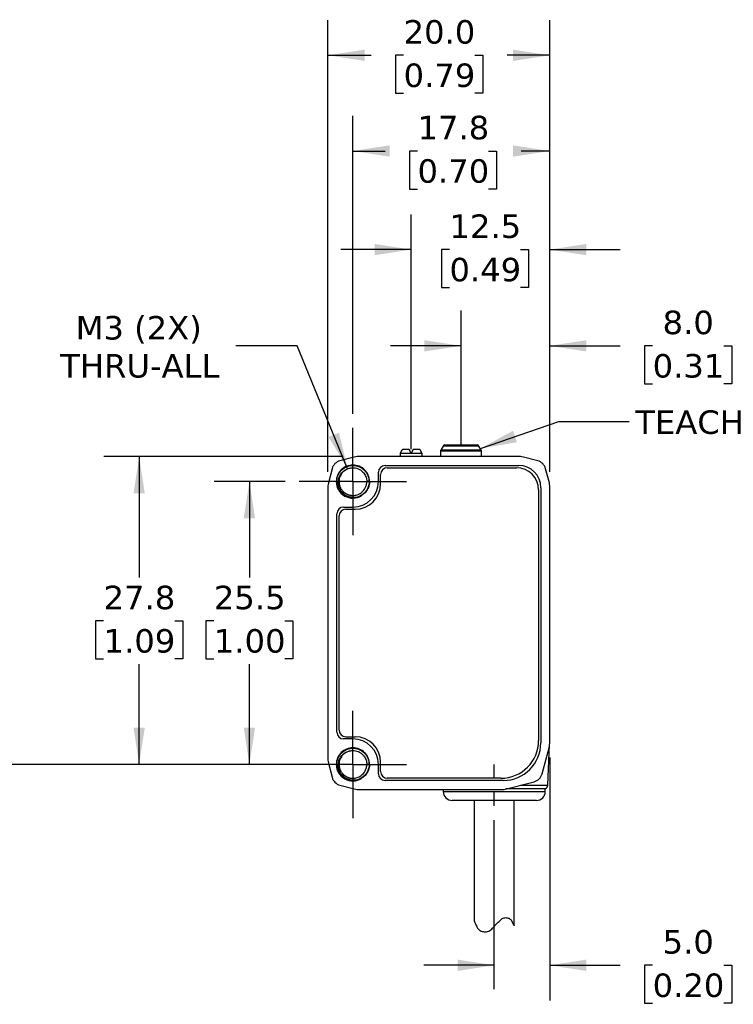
# Model space of a CAD drawing. Header units: millimetres. Extents: x 7 to 546, y 7 to 419.
# Tile 3 of 6: x 126 to 190, y 75 to 164. Entities that reach past the tile are written whole.
import ezdxf

# ---------------------------------------------------------------- set-up
doc = ezdxf.new("R2010")
doc.units = ezdxf.units.MM
doc.linetypes.add('SLD-Center', pattern=[19.05, 15.24, -1.27, 1.27, -1.27])
doc.linetypes.add('SLD-Solid', pattern=[0])
doc.layers.add('CENTER', color=40, linetype='SLD-Center')
doc.layers.add('DIMENSIONS', color=140, linetype='SLD-Solid', lineweight=25)
doc.layers.add('TEXT', color=140, linetype='SLD-Solid', lineweight=25)
doc.styles.add('SLDTEXTSTYLE1', font='VERDANA.TTF')
doc.styles.get("Standard").update_dxf_attribs({"font": 'VERDANA.TTF'})
doc.dimstyles.new('SLDDIMSTYLE0', dxfattribs={"dimtxt": 2.158008, "dimasz": 3.302, "dimexe": 0, "dimexo": 0.0625, "dimgap": 0.539502, "dimtad": 0, "dimtih": 1, "dimtoh": 1, "dimrnd": 1e-09, "dimzin": 12, "dimdsep": 46, "dimtxsty": 'SLDTEXTSTYLE1', "dimsah": 1, "dimcen": 0.09, "dimadec": 0, "dimazin": 3, "dimtfac": 1, "dimtmove": 0, "dimatfit": 0, "dimfxl": 0, "dimfrac": 2, "dimtolj": 1, "dimtzin": 12, "dimarcsym": 0})
doc.dimstyles.new('SLDDIMSTYLE1', dxfattribs={"dimtxt": 2.158008, "dimasz": 3.302, "dimexe": 0, "dimexo": 0.0625, "dimgap": 0.539502, "dimtad": 0, "dimtih": 1, "dimtoh": 1, "dimrnd": 1e-09, "dimzin": 12, "dimdsep": 46, "dimtxsty": 'SLDTEXTSTYLE1', "dimsah": 1, "dimcen": 0.09, "dimadec": 0, "dimazin": 3, "dimtfac": 1, "dimtofl": 0, "dimtmove": 0, "dimatfit": 3, "dimfxl": 0, "dimfrac": 2, "dimtolj": 1, "dimtzin": 12, "dimarcsym": 0})
doc.dimstyles.new('SLDDIMSTYLE2', dxfattribs={"dimtxt": 2.158008, "dimasz": 3.302, "dimexe": 0, "dimexo": 0.0625, "dimgap": 0.539502, "dimtad": 0, "dimtih": 1, "dimtoh": 1, "dimrnd": 1e-09, "dimzin": 4, "dimdsep": 46, "dimtxsty": 'SLDTEXTSTYLE1', "dimsah": 1, "dimcen": 0.09, "dimadec": 0, "dimazin": 1, "dimtfac": 1, "dimtmove": 0, "dimatfit": 0, "dimfxl": 0, "dimfrac": 2, "dimtolj": 1, "dimtzin": 12, "dimarcsym": 0})
doc.dimstyles.new('SLDDIMSTYLE3', dxfattribs={"dimtxt": 2.158008, "dimasz": 3.302, "dimexe": 0, "dimexo": 0.0625, "dimgap": 0.539502, "dimtad": 0, "dimtih": 1, "dimtoh": 1, "dimrnd": 1e-09, "dimzin": 12, "dimdsep": 46, "dimtxsty": 'SLDTEXTSTYLE1', "dimsah": 1, "dimcen": 0, "dimadec": 0, "dimazin": 3, "dimtfac": 1, "dimtofl": 0, "dimtmove": 0, "dimatfit": 3, "dimfxl": 0, "dimfrac": 2, "dimtolj": 1, "dimtzin": 12, "dimarcsym": 0})
doc.dimstyles.new('SLDDIMSTYLE4', dxfattribs={"dimtxt": 2.158008, "dimasz": 3.302, "dimexe": 0, "dimexo": 0.0625, "dimgap": 0.539502, "dimtad": 0, "dimtih": 1, "dimtoh": 1, "dimrnd": 1e-09, "dimzin": 4, "dimdsep": 46, "dimtxsty": 'SLDTEXTSTYLE1', "dimsah": 1, "dimcen": 0.09, "dimadec": 0, "dimazin": 1, "dimtfac": 1, "dimtofl": 0, "dimtmove": 0, "dimatfit": 3, "dimfxl": 0, "dimfrac": 2, "dimtolj": 1, "dimtzin": 12, "dimarcsym": 0})
doc.dimstyles.new('SLDDIMSTYLE5', dxfattribs={"dimtxt": 0.18, "dimasz": 3.302, "dimexe": 0, "dimexo": 0.0625, "dimgap": 0, "dimtad": 0, "dimtih": 1, "dimtoh": 1, "dimdec": 0, "dimrnd": 1e-09, "dimzin": 0, "dimdsep": 46, "dimtxsty": 'Standard', "dimsah": 1, "dimcen": 0.09, "dimadec": 0, "dimazin": 0, "dimtfac": 3.302, "dimtdec": 0, "dimtofl": 0, "dimtmove": 0, "dimatfit": 3, "dimfxl": 0, "dimfrac": 2, "dimtolj": 1, "dimtzin": 0, "dimarcsym": 0})

# ---------------------------------------------------------------- blocks, each defined once
blk = doc.blocks.new('_D_2')
at = {"layer": 'DIMENSIONS'}
for p, q in [((173.927, 97.617), (173.927, 75.719)), ((168.927, 78.894), (162.577, 78.894)), ((173.927, 78.894), (180.285, 78.894)), ((183.209, 78.894), (182.484, 78.894)), ((182.484, 78.894), (182.484, 75.464)), ((189.622, 78.894), (190.346, 78.894)), ((190.346, 78.894), (190.346, 75.464)), ((182.484, 75.464), (183.209, 75.464)), ((190.346, 75.464), (189.622, 75.464))]:
    blk.add_line(p, q, dxfattribs=at)
for points in [[(168.927, 78.894), (165.625, 79.402), (165.625, 78.386)], [(173.927, 78.894), (177.229, 78.386), (177.229, 79.402)]]:
    blk.add_solid(points, dxfattribs=at)
at = {"layer": 'DIMENSIONS', "char_height": 2.1167, "attachment_point": 1, "style": 'SLDTEXTSTYLE1'}
for s, insert in [('5.0', (184.107, 82.066)), ('0.20', (183.209, 78.153))]:
    blk.add_mtext(s, dxfattribs=dict(at, insert=insert))
blk = doc.blocks.new('_D_3')
at = {"layer": 'DIMENSIONS'}
for p, q in [((165.927, 127.077), (165.927, 137.922)), ((173.927, 123.397), (173.927, 137.922)), ((165.927, 134.747), (159.577, 134.747)), ((173.927, 134.747), (180.285, 134.747)), ((183.209, 134.747), (182.484, 134.747)), ((182.484, 134.747), (182.484, 131.317)), ((189.622, 134.747), (190.346, 134.747)), ((190.346, 134.747), (190.346, 131.317)), ((182.484, 131.317), (183.209, 131.317)), ((190.346, 131.317), (189.622, 131.317))]:
    blk.add_line(p, q, dxfattribs=at)
for points in [[(165.927, 134.747), (162.625, 135.255), (162.625, 134.239)], [(173.927, 134.747), (177.229, 134.239), (177.229, 135.255)]]:
    blk.add_solid(points, dxfattribs=at)
at = {"layer": 'DIMENSIONS', "char_height": 2.1167, "attachment_point": 1, "style": 'SLDTEXTSTYLE1'}
for s, insert in [('8.0', (184.107, 137.919)), ('0.31', (183.209, 134.006))]:
    blk.add_mtext(s, dxfattribs=dict(at, insert=insert))
blk = doc.blocks.new('_D_4')
at = {"layer": 'DIMENSIONS'}
for p, q in [((161.427, 126.715), (161.427, 146.601)), ((173.927, 123.397), (173.927, 146.601)), ((161.427, 143.426), (155.077, 143.426)), ((164.887, 143.426), (164.162, 143.426)), ((164.162, 143.426), (164.162, 139.996)), ((171.3, 143.426), (172.024, 143.426)), ((172.024, 143.426), (172.024, 139.996)), ((173.927, 143.426), (180.277, 143.426)), ((164.162, 139.996), (164.887, 139.996)), ((172.024, 139.996), (171.3, 139.996))]:
    blk.add_line(p, q, dxfattribs=at)
for points in [[(161.427, 143.426), (158.125, 143.934), (158.125, 142.918)], [(173.927, 143.426), (177.229, 142.918), (177.229, 143.934)]]:
    blk.add_solid(points, dxfattribs=at)
at = {"layer": 'DIMENSIONS', "char_height": 2.1167, "attachment_point": 1, "style": 'SLDTEXTSTYLE1'}
for s, insert in [('12.5', (164.887, 146.597)), ('0.49', (164.887, 142.684))]:
    blk.add_mtext(s, dxfattribs=dict(at, insert=insert))
blk = doc.blocks.new('_D_5')
at = {"layer": 'DIMENSIONS'}
for p, q in [((150.067, 122.507), (143.665, 122.507)), ((146.84, 122.507), (146.84, 113.86)), ((143.634, 109.947), (142.909, 109.947)), ((142.909, 109.947), (142.909, 106.517)), ((150.046, 109.947), (150.771, 109.947)), ((150.771, 109.947), (150.771, 106.517)), ((142.909, 106.517), (143.634, 106.517)), ((146.84, 97.007), (146.84, 106.034)), ((150.771, 106.517), (150.046, 106.517)), ((150.067, 97.007), (143.665, 97.007))]:
    blk.add_line(p, q, dxfattribs=at)
for points in [[(146.84, 122.507), (146.332, 119.205), (147.348, 119.205)], [(146.84, 97.007), (147.348, 100.309), (146.332, 100.309)]]:
    blk.add_solid(points, dxfattribs=at)
at = {"layer": 'DIMENSIONS', "char_height": 2.1167, "attachment_point": 1, "style": 'SLDTEXTSTYLE1'}
for s, insert in [('25.5', (143.634, 113.118)), ('1.00', (143.634, 109.205))]:
    blk.add_mtext(s, dxfattribs=dict(at, insert=insert))
blk = doc.blocks.new('_D_6')
at = {"layer": 'DIMENSIONS'}
for p, q in [((155.287, 124.757), (133.723, 124.757)), ((136.898, 124.757), (136.898, 113.86)), ((133.691, 109.947), (132.967, 109.947)), ((132.967, 109.947), (132.967, 106.517)), ((140.104, 109.947), (140.829, 109.947)), ((140.829, 109.947), (140.829, 106.517)), ((132.967, 106.517), (133.691, 106.517)), ((136.898, 97.007), (136.898, 106.034)), ((140.829, 106.517), (140.104, 106.517)), ((150.067, 97.007), (133.723, 97.007))]:
    blk.add_line(p, q, dxfattribs=at)
for points in [[(136.898, 124.757), (136.39, 121.455), (137.406, 121.455)], [(136.898, 97.007), (137.406, 100.309), (136.39, 100.309)]]:
    blk.add_solid(points, dxfattribs=at)
at = {"layer": 'DIMENSIONS', "char_height": 2.1167, "attachment_point": 1, "style": 'SLDTEXTSTYLE1'}
for s, insert in [('27.8', (133.691, 113.118)), ('1.09', (133.691, 109.205))]:
    blk.add_mtext(s, dxfattribs=dict(at, insert=insert))
blk = doc.blocks.new('_D_7')
at = {"layer": 'DIMENSIONS'}
for p, q in [((151.164, 134.747), (145.607, 134.747)), ((155.703, 123.664), (151.164, 134.747))]:
    blk.add_line(p, q, dxfattribs=at)
blk.add_solid([(155.703, 123.664), (154.921, 126.912), (153.981, 126.527)], dxfattribs=at)
at = {"layer": 'DIMENSIONS', "char_height": 2.1167, "attachment_point": 1, "style": 'SLDTEXTSTYLE1'}
for s, insert in [('M3 (2X)', (131.169, 137.436)), ('THRU-ALL', (129.775, 134.006))]:
    blk.add_mtext(s, dxfattribs=dict(at, insert=insert))
blk = doc.blocks.new('_D_8')
at = {"layer": 'DIMENSIONS'}
for p, q in [((156.177, 128.617), (156.177, 155.49)), ((173.927, 123.397), (173.927, 155.49)), ((156.177, 152.315), (159.08, 152.315)), ((162.004, 152.315), (161.279, 152.315)), ((161.279, 152.315), (161.279, 148.886)), ((168.416, 152.315), (169.141, 152.315)), ((169.141, 152.315), (169.141, 148.886)), ((173.927, 152.315), (171.341, 152.315)), ((161.279, 148.886), (162.004, 148.886)), ((169.141, 148.886), (168.416, 148.886))]:
    blk.add_line(p, q, dxfattribs=at)
for points in [[(156.177, 152.315), (159.479, 151.807), (159.479, 152.823)], [(173.927, 152.315), (170.625, 152.823), (170.625, 151.807)]]:
    blk.add_solid(points, dxfattribs=at)
at = {"layer": 'DIMENSIONS', "char_height": 2.1167, "attachment_point": 1, "style": 'SLDTEXTSTYLE1'}
for s, insert in [('17.8', (162.004, 155.487)), ('0.70', (162.004, 151.574))]:
    blk.add_mtext(s, dxfattribs=dict(at, insert=insert))
blk = doc.blocks.new('_D_9')
at = {"layer": 'DIMENSIONS'}
for p, q in [((153.927, 123.397), (153.927, 164.121)), ((173.927, 123.397), (173.927, 164.121)), ((153.927, 160.946), (157.824, 160.946)), ((160.748, 160.946), (160.023, 160.946)), ((160.023, 160.946), (160.023, 157.516)), ((167.161, 160.946), (167.885, 160.946)), ((167.885, 160.946), (167.885, 157.516)), ((173.927, 160.946), (170.085, 160.946)), ((160.023, 157.516), (160.748, 157.516)), ((167.885, 157.516), (167.161, 157.516))]:
    blk.add_line(p, q, dxfattribs=at)
for points in [[(153.927, 160.946), (157.229, 160.438), (157.229, 161.454)], [(173.927, 160.946), (170.625, 161.454), (170.625, 160.438)]]:
    blk.add_solid(points, dxfattribs=at)
at = {"layer": 'DIMENSIONS', "char_height": 2.1167, "attachment_point": 1, "style": 'SLDTEXTSTYLE1'}
for s, insert in [('20.0', (160.748, 164.118)), ('0.79', (160.748, 160.205))]:
    blk.add_mtext(s, dxfattribs=dict(at, insert=insert))
blk = doc.blocks.new('SW_CENTERMARKSYMBOL_0')
at = {"layer": 'CENTER', "color": 0}
for p, q in [((0, 2.54), (0, 4.84)), ((0, 0), (0, 2.54)), ((-2.54, 0), (-4.84, 0)), ((0, 0), (-2.54, 0)), ((0, 0), (0, -2.54)), ((0, 0), (2.54, 0)), ((2.54, 0), (4.84, 0)), ((0, -2.54), (0, -4.84))]:
    blk.add_line(p, q, dxfattribs=at)
blk = doc.blocks.new('SW_CENTERMARKSYMBOL_1')
at = {"layer": 'CENTER', "color": 0}
for p, q in [((0, 2.54), (0, 4.84)), ((0, 0), (0, 2.54)), ((-2.54, 0), (-4.84, 0)), ((0, 0), (-2.54, 0)), ((0, 0), (0, -2.54)), ((0, 0), (2.54, 0)), ((2.54, 0), (4.84, 0)), ((0, -2.54), (0, -4.84))]:
    blk.add_line(p, q, dxfattribs=at)

msp = doc.modelspace()

# ---------------------------------------------------------------- linework, layer by layer
for p, q in [((161.237, 125.407), (160.639, 125.407)), ((161.427, 125.077), (161.237, 125.407)), ((161.617, 125.407), (161.427, 125.077)), ((162.214, 125.407), (161.617, 125.407)), ((164.077, 125.254), (164.077, 124.757)), ((167.777, 125.254), (164.077, 125.254)), ((164.308, 125.707), (164.103, 125.354)), ((167.75, 125.354), (164.103, 125.354)), ((167.546, 125.707), (164.308, 125.707)), ((167.75, 125.354), (167.546, 125.707)), ((167.777, 124.757), (167.777, 125.254)), ((156.302, 124.724), (155.012, 124.384)), ((171.297, 124.757), (156.557, 124.757)), ((160.449, 125.077), (160.427, 125.032)), ((160.427, 125.032), (160.427, 124.757)), ((162.427, 125.032), (160.427, 125.032)), ((162.427, 125.032), (162.404, 125.077)), ((162.427, 124.757), (162.427, 125.032)), ((172.841, 124.384), (171.551, 124.724)), ((154.3, 123.672), (153.96, 122.382)), ((159.077, 123.957), (171.127, 123.957)), ((159.277, 123.757), (170.927, 123.757)), ((173.894, 122.382), (173.554, 123.672)), ((158.477, 122.507), (158.477, 123.357)), ((158.677, 122.307), (158.677, 123.157)), ((153.927, 122.127), (153.927, 97.387)), ((154.677, 122.507), (154.855, 122.507)), ((157.65, 122.507), (157.419, 122.507)), ((172.927, 121.757), (172.927, 99.157)), ((173.127, 121.957), (173.127, 98.957)), ((173.927, 98.887), (173.927, 122.127)), ((155.327, 120.207), (156.177, 120.207)), ((155.527, 120.007), (156.377, 120.007)), ((154.727, 99.907), (154.727, 119.607)), ((154.927, 100.107), (154.927, 119.407)), ((155.527, 99.507), (156.377, 99.507)), ((156.177, 99.307), (155.327, 99.307)), ((173.233, 96.159), (173.893, 98.629)), ((173.746, 95.138), (173.922, 98.791)), ((153.96, 97.132), (154.3, 95.842)), ((154.677, 97.007), (154.855, 97.007)), ((157.65, 97.007), (157.419, 97.007)), ((158.477, 96.157), (158.477, 97.007)), ((158.677, 96.357), (158.677, 97.207)), ((155.012, 95.13), (156.302, 94.79)), ((169.727, 95.557), (159.077, 95.557)), ((169.527, 95.757), (159.277, 95.757)), ((169.797, 94.757), (172.513, 95.448)), ((171.294, 95.138), (173.746, 95.138)), ((156.557, 94.757), (169.797, 94.757)), ((164.327, 94.757), (164.327, 94.557)), ((164.327, 94.557), (173.527, 94.557)), ((173.527, 94.8), (169.965, 94.8)), ((173.527, 94.557), (173.527, 94.8)), ((167.127, 93.757), (167.127, 82.838)), ((170.727, 82.453), (170.727, 93.757))]:
    msp.add_line(p, q)
for centre, radius, start, end in [((164.277, 125.254), 0.2, 150, 180), ((164.481, 125.607), 0.2, 90, 150), ((167.372, 125.607), 0.2, 30, 90), ((167.577, 125.254), 0.2, 0, 30), ((155.267, 123.417), 1, 104.76542, 165.23458), ((156.557, 123.757), 1, 90, 104.76542), ((171.297, 123.757), 1, 75.23458, 90), ((172.587, 123.417), 1, 14.76542, 75.23458), ((159.077, 123.357), 0.6, 90, 180), ((159.277, 123.157), 0.6, 90, 180), ((170.927, 121.757), 2, 0, 90), ((171.127, 121.957), 2, 0, 90), ((154.927, 122.127), 1, 165.23458, 180), ((156.177, 122.507), 2.3, 270, 0), ((156.377, 122.307), 2.3, 270, 0), ((172.927, 122.127), 1, 0, 14.76542), ((155.327, 119.607), 0.6, 90, 180), ((155.527, 119.407), 0.6, 90, 180), ((155.327, 99.907), 0.6, 180, 270), ((155.527, 100.107), 0.6, 180, 270), ((156.377, 97.207), 2.3, 0, 90), ((156.177, 97.007), 2.3, 0, 90), ((169.527, 99.157), 3.4, 270, 0), ((169.727, 98.957), 3.4, 270, 0), ((172.927, 98.887), 1, 345.03971, 0), ((154.927, 97.387), 1, 180, 194.76542), ((159.077, 96.157), 0.6, 180, 270), ((159.277, 96.357), 0.6, 180, 270), ((172.267, 96.417), 1, 284.2689, 345.03971), ((155.267, 96.097), 1, 194.76542, 255.23458), ((173.347, 95.157), 0.4, 296.74368, 357.2443), ((156.557, 95.757), 1, 255.23458, 270), ((165.127, 94.557), 0.8, 180, 270), ((172.727, 94.557), 0.8, 270, 0)]:
    msp.add_arc(centre, radius, start, end)
for start_param, end_param in [(0.392739, 0.494934), (5.788251, 5.890446)]:
    msp.add_ellipse((161.427, 118.457), major_axis=(0, 7.523), ratio=0.27347, start_param=start_param, end_param=end_param)
for points, knots in [([(164.481, 125.807), (164.481, 125.807), (165.129, 125.807), (166.725, 125.807), (167.372, 125.807), (167.372, 125.807)], [0, 0, 0, 0, 0.5, 0.5, 1, 1, 1, 1]), ([(157.664, 122.507), (157.664, 122.702), (157.626, 122.897), (157.478, 123.257), (157.368, 123.423), (157.093, 123.699), (156.928, 123.81), (156.567, 123.961), (156.372, 124), (155.981, 124.001), (155.785, 123.963), (155.423, 123.814), (155.257, 123.704), (154.979, 123.428), (154.868, 123.262), (154.717, 122.9), (154.677, 122.704), (154.677, 122.507)], [0, 0, 0, 0, 0.125, 0.125, 0.25, 0.25, 0.375, 0.375, 0.5, 0.5, 0.625, 0.625, 0.75, 0.75, 0.875, 0.875, 1, 1, 1, 1]), ([(157.668, 122.508), (157.66, 122.464), (157.645, 122.369), (157.62, 122.241), (157.586, 122.097), (157.524, 121.916), (157.405, 121.692), (157.183, 121.42), (156.793, 121.136), (156.219, 120.998), (155.615, 121.113), (155.126, 121.432), (154.796, 121.913), (154.66, 122.545), (154.835, 123.25), (155.383, 123.818), (156.14, 124.04), (156.908, 123.854), (157.481, 123.313), (157.635, 122.796), (157.642, 122.511), (157.641, 122.435), (157.631, 122.308), (157.598, 122.133), (157.525, 121.916), (157.392, 121.67), (157.177, 121.417), (156.865, 121.193), (156.455, 121.045), (155.967, 121.027), (155.451, 121.193), (154.993, 121.573), (154.703, 122.154), (154.694, 122.858), (155.039, 123.534), (155.721, 123.98), (156.593, 124.003), (157.379, 123.507), (157.721, 122.655), (157.548, 121.825), (157.04, 121.248), (156.353, 120.997), (155.665, 121.081), (155.113, 121.436), (154.776, 121.955), (154.676, 122.529), (154.788, 123.063), (155.058, 123.495), (155.426, 123.792), (155.834, 123.952), (156.234, 123.988), (156.595, 123.925), (156.899, 123.795), (157.14, 123.623), (157.32, 123.434), (157.447, 123.247), (157.53, 123.076), (157.582, 122.929), (157.611, 122.811), (157.626, 122.725), (157.632, 122.674), (157.656, 122.435), (157.599, 121.991), (157.251, 121.447), (156.732, 121.108), (156.147, 121.005), (155.591, 121.127), (155.14, 121.428), (154.837, 121.848), (154.698, 122.319), (154.715, 122.786), (154.863, 123.202), (155.109, 123.537), (155.417, 123.779), (155.753, 123.924), (156.09, 123.982), (156.406, 123.965), (156.688, 123.89), (156.929, 123.773), (157.126, 123.631), (157.281, 123.478), (157.398, 123.323), (157.483, 123.177), (157.541, 123.045), (157.58, 122.931), (157.604, 122.838), (157.618, 122.768), (157.626, 122.722), (157.629, 122.698), (157.63, 122.691)], [0, 0, 0, 0, 0.003705, 0.008005, 0.01076, 0.015876, 0.02373, 0.031582, 0.044639, 0.062829, 0.078461, 0.094093, 0.109725, 0.125357, 0.146096, 0.166835, 0.187574, 0.208313, 0.229052, 0.249791, 0.250489, 0.25258, 0.256066, 0.260943, 0.267213, 0.27487, 0.283916, 0.294344, 0.306154, 0.319343, 0.333904, 0.349835, 0.36713, 0.385784, 0.405792, 0.427147, 0.449844, 0.473875, 0.499234, 0.520394, 0.540634, 0.559951, 0.578344, 0.595809, 0.612344, 0.627947, 0.642615, 0.656346, 0.669137, 0.680988, 0.691899, 0.701865, 0.710886, 0.718961, 0.726089, 0.732268, 0.737499, 0.741779, 0.745108, 0.747487, 0.748915, 0.749391, 0.767258, 0.784471, 0.801031, 0.816935, 0.832183, 0.846774, 0.860707, 0.873982, 0.886597, 0.898549, 0.90984, 0.920469, 0.930434, 0.939735, 0.948373, 0.956344, 0.963649, 0.970289, 0.976261, 0.981567, 0.986205, 0.990175, 0.993477, 0.996111, 0.998076, 0.999372, 1, 1, 1, 1]), ([(154.855, 122.507), (154.867, 122.742), (154.942, 122.97), (155.195, 123.351), (155.371, 123.504), (155.571, 123.601)], [0, 0, 0, 0, 0.5, 0.5, 1, 1, 1, 1]), ([(155.452, 123.522), (155.397, 123.48), (155.277, 123.389), (155.131, 123.206), (155.015, 122.989), (154.941, 122.753), (154.931, 122.589), (154.927, 122.507)], [0, 0, 0, 0, 0.173501, 0.380126, 0.586751, 0.793375, 1, 1, 1, 1]), ([(155.571, 123.601), (155.604, 123.618), (155.67, 123.652), (155.773, 123.692), (155.875, 123.722), (155.977, 123.743), (156.078, 123.755), (156.3, 123.764), (156.601, 123.706), (156.887, 123.546), (157.06, 123.397), (157.181, 123.259), (157.284, 123.099), (157.363, 122.917), (157.416, 122.718), (157.423, 122.578), (157.427, 122.507)], [0, 0, 0, 0, 0.043524, 0.085902, 0.127134, 0.16722, 0.20616, 0.243954, 0.425304, 0.550569, 0.619315, 0.689378, 0.762478, 0.838615, 0.917789, 1, 1, 1, 1]), ([(154.677, 122.507), (154.677, 122.243), (154.75, 121.979), (155.017, 121.524), (155.213, 121.333), (155.673, 121.075), (155.937, 121.009), (156.464, 121.019), (156.725, 121.095), (156.95, 121.232)], [0, 0, 0, 0, 0.25, 0.25, 0.5, 0.5, 0.75, 0.75, 1, 1, 1, 1]), ([(156.936, 121.255), (156.709, 121.131), (156.452, 121.071), (155.947, 121.086), (155.701, 121.162), (155.285, 121.424), (155.115, 121.609), (154.894, 122.035), (154.843, 122.274), (154.855, 122.507)], [0, 0, 0, 0, 0.25, 0.25, 0.5, 0.5, 0.75, 0.75, 1, 1, 1, 1]), ([(154.927, 122.507), (154.928, 122.469), (154.93, 122.392), (154.946, 122.279), (154.971, 122.171), (155.004, 122.069), (155.045, 121.972), (155.093, 121.881), (155.146, 121.797), (155.204, 121.72), (155.266, 121.649), (155.331, 121.585), (155.398, 121.528), (155.467, 121.477), (155.537, 121.433), (155.606, 121.394), (155.676, 121.361), (155.745, 121.333), (155.812, 121.311), (155.878, 121.293), (155.943, 121.279), (156.005, 121.269), (156.064, 121.262), (156.121, 121.258), (156.286, 121.255), (156.566, 121.298), (156.979, 121.506), (157.268, 121.843), (157.387, 122.17), (157.424, 122.364), (157.431, 122.462), (157.434, 122.508)], [0, 0, 0, 0, 0.029688, 0.05866, 0.086915, 0.114447, 0.141258, 0.167353, 0.192731, 0.21739, 0.241327, 0.264543, 0.287041, 0.308822, 0.329884, 0.350226, 0.369847, 0.388746, 0.406927, 0.424389, 0.441133, 0.457158, 0.472463, 0.487046, 0.500909, 0.598279, 0.700481, 0.849397, 0.924404, 0.964914, 1, 1, 1, 1]), ([(157.667, 122.508), (157.668, 122.491), (157.671, 122.459), (157.671, 122.395), (157.663, 122.283), (157.633, 122.14), (157.571, 121.958), (157.482, 121.776), (157.356, 121.597), (157.217, 121.452), (157.078, 121.339), (156.981, 121.281), (156.936, 121.255)], [0, 0, 0, 0, 0.03269, 0.063861, 0.127234, 0.252929, 0.350796, 0.503376, 0.648832, 0.780013, 0.897039, 1, 1, 1, 1]), ([(157.664, 97.007), (157.664, 97.202), (157.626, 97.397), (157.478, 97.757), (157.368, 97.923), (157.093, 98.199), (156.928, 98.31), (156.567, 98.461), (156.372, 98.5), (155.981, 98.501), (155.785, 98.463), (155.423, 98.314), (155.257, 98.204), (154.979, 97.928), (154.868, 97.762), (154.717, 97.4), (154.677, 97.204), (154.677, 97.007)], [0, 0, 0, 0, 0.125, 0.125, 0.25, 0.25, 0.375, 0.375, 0.5, 0.5, 0.625, 0.625, 0.75, 0.75, 0.875, 0.875, 1, 1, 1, 1]), ([(157.668, 97.008), (157.66, 96.964), (157.645, 96.869), (157.62, 96.741), (157.586, 96.597), (157.524, 96.416), (157.405, 96.192), (157.183, 95.92), (156.793, 95.636), (156.219, 95.498), (155.615, 95.613), (155.126, 95.932), (154.796, 96.413), (154.66, 97.045), (154.835, 97.75), (155.383, 98.318), (156.14, 98.54), (156.908, 98.354), (157.481, 97.813), (157.635, 97.296), (157.642, 97.011), (157.641, 96.935), (157.631, 96.808), (157.598, 96.633), (157.525, 96.416), (157.392, 96.17), (157.177, 95.917), (156.865, 95.693), (156.455, 95.545), (155.967, 95.527), (155.451, 95.693), (154.993, 96.073), (154.703, 96.654), (154.694, 97.358), (155.039, 98.034), (155.721, 98.48), (156.593, 98.503), (157.379, 98.007), (157.721, 97.155), (157.548, 96.325), (157.04, 95.748), (156.353, 95.497), (155.665, 95.581), (155.113, 95.936), (154.776, 96.455), (154.676, 97.029), (154.788, 97.563), (155.058, 97.995), (155.426, 98.292), (155.834, 98.452), (156.234, 98.488), (156.595, 98.425), (156.899, 98.295), (157.14, 98.123), (157.32, 97.934), (157.447, 97.747), (157.53, 97.576), (157.582, 97.429), (157.611, 97.311), (157.626, 97.225), (157.632, 97.174), (157.656, 96.935), (157.599, 96.491), (157.251, 95.947), (156.732, 95.608), (156.147, 95.505), (155.591, 95.627), (155.14, 95.928), (154.837, 96.348), (154.698, 96.819), (154.715, 97.286), (154.863, 97.702), (155.109, 98.037), (155.417, 98.279), (155.753, 98.424), (156.09, 98.482), (156.406, 98.465), (156.688, 98.39), (156.929, 98.273), (157.126, 98.131), (157.281, 97.978), (157.398, 97.823), (157.483, 97.677), (157.541, 97.545), (157.58, 97.431), (157.604, 97.338), (157.618, 97.268), (157.626, 97.222), (157.629, 97.198), (157.63, 97.191)], [0, 0, 0, 0, 0.003705, 0.008005, 0.01076, 0.015876, 0.02373, 0.031582, 0.044639, 0.062829, 0.078461, 0.094093, 0.109725, 0.125357, 0.146096, 0.166835, 0.187574, 0.208313, 0.229052, 0.249791, 0.250489, 0.25258, 0.256066, 0.260943, 0.267213, 0.27487, 0.283916, 0.294344, 0.306154, 0.319343, 0.333904, 0.349835, 0.36713, 0.385784, 0.405792, 0.427147, 0.449844, 0.473875, 0.499234, 0.520394, 0.540634, 0.559951, 0.578344, 0.595809, 0.612344, 0.627947, 0.642615, 0.656346, 0.669137, 0.680988, 0.691899, 0.701865, 0.710886, 0.718961, 0.726089, 0.732268, 0.737499, 0.741779, 0.745108, 0.747487, 0.748915, 0.749391, 0.767258, 0.784471, 0.801031, 0.816935, 0.832183, 0.846774, 0.860707, 0.873982, 0.886597, 0.898549, 0.90984, 0.920469, 0.930434, 0.939735, 0.948373, 0.956344, 0.963649, 0.970289, 0.976261, 0.981567, 0.986205, 0.990175, 0.993477, 0.996111, 0.998076, 0.999372, 1, 1, 1, 1]), ([(154.855, 97.007), (154.867, 97.242), (154.942, 97.47), (155.195, 97.851), (155.371, 98.004), (155.571, 98.101)], [0, 0, 0, 0, 0.5, 0.5, 1, 1, 1, 1]), ([(155.452, 98.022), (155.397, 97.98), (155.277, 97.889), (155.131, 97.706), (155.015, 97.489), (154.941, 97.253), (154.931, 97.089), (154.927, 97.007)], [0, 0, 0, 0, 0.173501, 0.380126, 0.586751, 0.793375, 1, 1, 1, 1]), ([(155.571, 98.101), (155.604, 98.118), (155.67, 98.152), (155.773, 98.192), (155.875, 98.222), (155.977, 98.243), (156.078, 98.255), (156.3, 98.264), (156.601, 98.206), (156.887, 98.046), (157.06, 97.897), (157.181, 97.759), (157.284, 97.599), (157.363, 97.417), (157.416, 97.218), (157.423, 97.078), (157.427, 97.007)], [0, 0, 0, 0, 0.043524, 0.085902, 0.127134, 0.16722, 0.20616, 0.243954, 0.425304, 0.550569, 0.619315, 0.689378, 0.762478, 0.838615, 0.917789, 1, 1, 1, 1]), ([(154.677, 97.007), (154.677, 96.743), (154.75, 96.479), (155.017, 96.024), (155.213, 95.833), (155.673, 95.575), (155.937, 95.509), (156.464, 95.519), (156.725, 95.595), (156.95, 95.732)], [0, 0, 0, 0, 0.25, 0.25, 0.5, 0.5, 0.75, 0.75, 1, 1, 1, 1]), ([(156.936, 95.755), (156.709, 95.631), (156.452, 95.571), (155.947, 95.586), (155.701, 95.662), (155.285, 95.924), (155.115, 96.109), (154.894, 96.535), (154.843, 96.774), (154.855, 97.007)], [0, 0, 0, 0, 0.25, 0.25, 0.5, 0.5, 0.75, 0.75, 1, 1, 1, 1]), ([(154.927, 97.007), (154.928, 96.969), (154.93, 96.892), (154.946, 96.779), (154.971, 96.671), (155.004, 96.569), (155.045, 96.472), (155.093, 96.381), (155.146, 96.297), (155.204, 96.22), (155.266, 96.149), (155.331, 96.085), (155.398, 96.028), (155.467, 95.977), (155.537, 95.933), (155.606, 95.894), (155.676, 95.861), (155.745, 95.833), (155.812, 95.811), (155.878, 95.793), (155.943, 95.779), (156.005, 95.769), (156.064, 95.762), (156.121, 95.758), (156.286, 95.755), (156.566, 95.798), (156.979, 96.006), (157.268, 96.343), (157.387, 96.67), (157.424, 96.864), (157.431, 96.962), (157.434, 97.008)], [0, 0, 0, 0, 0.029688, 0.05866, 0.086915, 0.114447, 0.141258, 0.167353, 0.192731, 0.21739, 0.241327, 0.264543, 0.287041, 0.308822, 0.329884, 0.350226, 0.369847, 0.388746, 0.406927, 0.424389, 0.441133, 0.457158, 0.472463, 0.487046, 0.500909, 0.598279, 0.700481, 0.849397, 0.924404, 0.964914, 1, 1, 1, 1]), ([(157.667, 97.008), (157.668, 96.991), (157.671, 96.959), (157.671, 96.895), (157.663, 96.783), (157.633, 96.64), (157.571, 96.458), (157.482, 96.276), (157.356, 96.097), (157.217, 95.952), (157.078, 95.839), (156.981, 95.781), (156.936, 95.755)], [0, 0, 0, 0, 0.03269, 0.063861, 0.127234, 0.252929, 0.350796, 0.503376, 0.648832, 0.780013, 0.897039, 1, 1, 1, 1]), ([(172.727, 93.757), (172.727, 93.757), (171.024, 93.757), (166.829, 93.757), (165.127, 93.757), (165.127, 93.757)], [0, 0, 0, 0, 0.5, 0.5, 1, 1, 1, 1]), ([(167.13, 82.838), (167.131, 82.836), (167.133, 82.83), (167.186, 82.708), (167.265, 82.54), (167.343, 82.383), (167.398, 82.282), (167.417, 82.247)], [0, 0, 0, 0, 0.163756, 0.422221, 0.647068, 0.877348, 1, 1, 1, 1]), ([(169.457, 82.927), (169.528, 83.026), (169.625, 83.099), (169.83, 83.183), (169.938, 83.195), (170.129, 83.174), (170.215, 83.143), (170.363, 83.055), (170.426, 82.998), (170.477, 82.927)], [0, 0, 0, 0, 0.25, 0.25, 0.5, 0.5, 0.75, 0.75, 1, 1, 1, 1]), ([(170.477, 82.927), (170.52, 82.834), (170.584, 82.694), (170.658, 82.564), (170.699, 82.495), (170.723, 82.456), (170.724, 82.454), (170.725, 82.453)], [0, 0, 0, 0, 0.349539, 0.523186, 0.702457, 0.86526, 1, 1, 1, 1]), ([(167.417, 82.247), (167.484, 82.158), (167.566, 82.083), (167.717, 81.995), (167.771, 81.97), (167.887, 81.931), (167.95, 81.918), (168.145, 81.899), (168.289, 81.917), (168.559, 82.029), (168.684, 82.125), (168.777, 82.247)], [0, 0, 0, 0, 0.25, 0.25, 0.375, 0.375, 0.5, 0.5, 0.75, 0.75, 1, 1, 1, 1])]:
    msp.add_open_spline(points, degree=3, knots=knots)
msp.add_open_spline([(168.777, 82.247), (168.984, 82.498), (169.211, 82.725), (169.457, 82.927)], degree=3)
at = {"layer": 'CENTER'}
for p, q in [((156.177, 97.007), (104.091, 97.007)), ((168.927, 76.748), (168.927, 97.007))]:
    msp.add_line(p, q, dxfattribs=at)
at = {"layer": 'DIMENSIONS'}
for p, q in [((161.427, 125.445), (161.427, 127.728)), ((165.927, 125.807), (165.927, 127.728))]:
    msp.add_line(p, q, dxfattribs=at)

# ---------------------------------------------------------------- block references
at = {"layer": 'CENTER'}
for name, p in [('SW_CENTERMARKSYMBOL_0', (156.177, 122.507)), ('SW_CENTERMARKSYMBOL_1', (156.177, 97.007))]:
    msp.add_blockref(name, p, dxfattribs=at)

# ---------------------------------------------------------------- texts
at = {"layer": 'TEXT', "insert": (181.643, 128.928), "char_height": 2.1167, "attachment_point": 1, "style": 'SLDTEXTSTYLE1'}
msp.add_mtext('TEACH', dxfattribs=at)

# ---------------------------------------------------------------- dimensions: what is measured, and where the dimension line sits
at = {"layer": 'DIMENSIONS'}
for base, p1, p2, dimstyle, picture, middle in [((153.927, 160.946), (173.927, 122.127), (153.927, 122.127), 'SLDDIMSTYLE4', '_D_9', (163.954, 160.946)), ((156.177, 152.315), (173.927, 122.127), (156.177, 127.347), 'SLDDIMSTYLE1', '_D_8', (165.21, 152.315)), ((173.927, 143.426), (161.427, 125.445), (173.927, 122.127), 'SLDDIMSTYLE0', '_D_4', (168.093, 143.426)), ((173.927, 134.747), (165.927, 125.807), (173.927, 122.127), 'SLDDIMSTYLE2', '_D_3', (186.415, 134.747)), ((173.927, 78.894), (168.927, 76.748), (173.927, 98.887), 'SLDDIMSTYLE2', '_D_2', (186.415, 78.894))]:
    dim = msp.add_linear_dim(base=base, p1=p1, p2=p2, dimstyle=dimstyle, dxfattribs=at)
    dim.commit()
    dim.dimension.update_dxf_attribs({"geometry": picture, "text_midpoint": middle, "dimtype": 160})
dim = msp.add_radius_dim(center=(156.177, 122.507), mpoint=(155.703, 123.664), text='M3 (2X)\\PTHRU-ALL', dimstyle='SLDDIMSTYLE3', dxfattribs=at)
dim.commit()
dim.dimension.update_dxf_attribs({"geometry": '_D_7', "text_midpoint": (136.898, 134.747), "dimtype": 164})
for base, p2, picture, middle in [((136.898, 124.757), (156.557, 124.757), '_D_6', (136.898, 109.947)), ((146.84, 122.507), (151.337, 122.507), '_D_5', (146.84, 109.947))]:
    dim = msp.add_linear_dim(base=base, p1=(151.337, 97.007), p2=p2, angle=90, dimstyle='SLDDIMSTYLE1', dxfattribs=at)
    dim.commit()
    dim.dimension.update_dxf_attribs({"geometry": picture, "text_midpoint": middle, "dimtype": 160})

# ---------------------------------------------------------------- leaders
at = {"layer": 'TEXT'}
msp.add_leader([(167.671, 125.49), (174.738, 127.939), (181.088, 127.939)], dimstyle='SLDDIMSTYLE5', dxfattribs=at)

doc.saveas('drawing.dxf')
